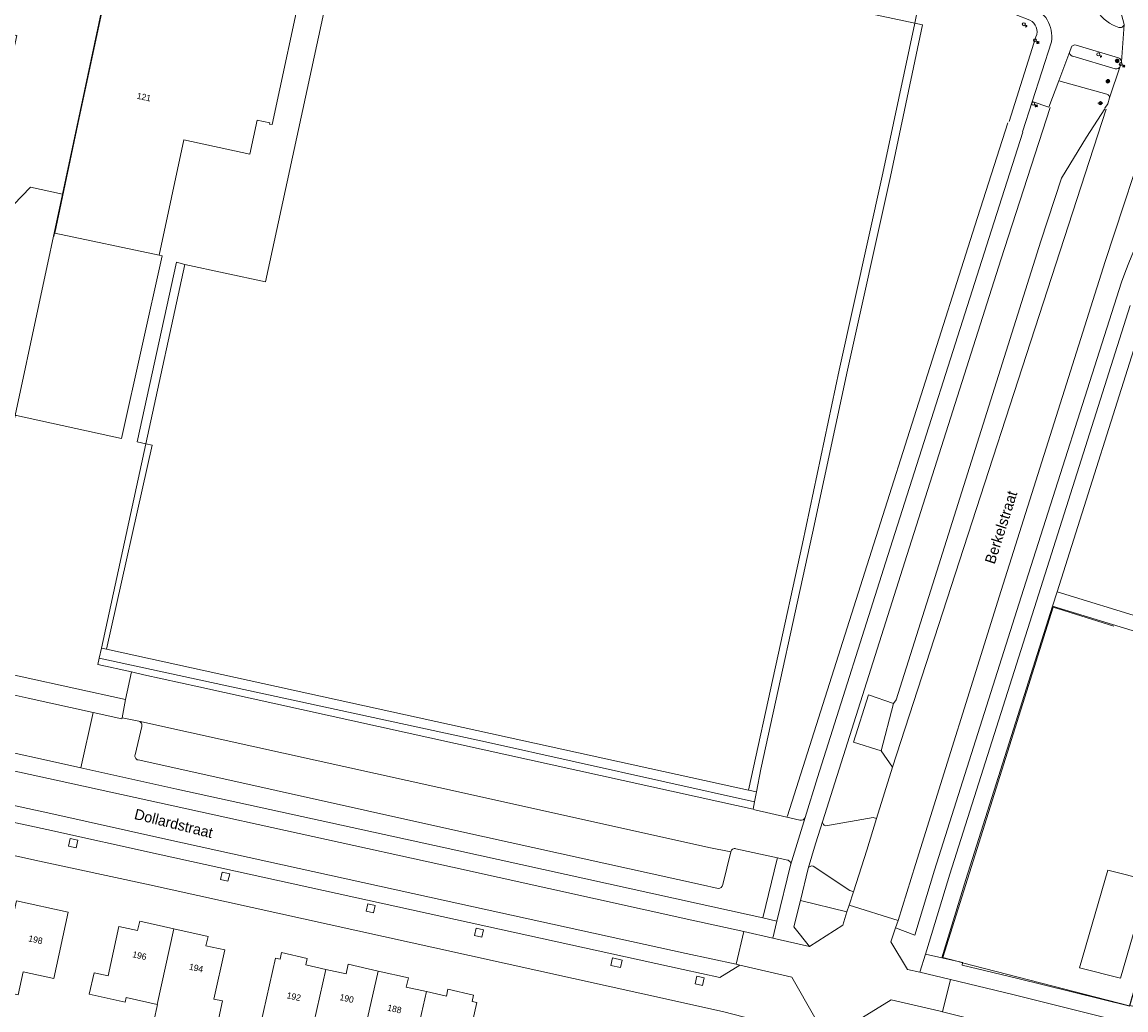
# Model space of a CAD drawing. Header units: metres. Extents: x 151448 to 154749, y 463108 to 465296.
# Tile 239 of 256: x 153353 to 153483, y 463829 to 463946. Entities that reach past the tile are written whole.
import ezdxf
from ezdxf.enums import TextEntityAlignment as Align

# ---------------------------------------------------------------- set-up
doc = ezdxf.new("R2010")
doc.units = ezdxf.units.M
doc.layers.get('0').update_dxf_attribs({"lineweight": 9})
for name, color, linetype, lineweight in [('B-ME-IE-MEUBILAIR_PAAL-S', 253, 'Continuous', 9), ('B-ME-IE-MEUBILAIR_STRAATKOLK-S', 253, 'Continuous', 9), ('B-ME-IE-MEUBILAIR_TROTTOIRKOLK-S', 253, 'Continuous', 9), ('B-ME-IE-MEUBILAIR_VERKEERSBORD-S', 253, 'Continuous', 9), ('B-ME-IE-MEUBILAIR_VERKEERSLICHT-S', 253, 'Continuous', 9), ('B-ME-KL-ELEKTRA_KAST-S', 253, 'Continuous', 9), ('B-ME-VH-KANTOPSLUITING_VOORKANTBAND-G', 253, 'Continuous', 9), ('B-ME-VH-MATERIAALGRENS-G', 253, 'Continuous', 9), ('B-ME-VH-VERHARDING_ASFALT-G', 253, 'Continuous', 9), ('B-ME-VH-VERHARDING_TEGEL-G', 253, 'Continuous', 9), ('B-PV-GR-BEPLANTING_CULTUUR_BODEMBEDEKKER-GV', 253, 'Continuous', 9), ('B-PV-GR-BEPLANTING_CULTUUR_BOSPLANTSOEN-GV', 253, 'Continuous', 9), ('B-PV-GR-BEPLANTING_CULTUUR_HEESTERS-GV', 253, 'Continuous', 9), ('B-PV-GR-GROENVOORZIENING-GV', 253, 'Continuous', 9), ('B-PV-GR-HAAG-GV', 253, 'Continuous', 9), ('B-PV-IE-TERREINAFSCHEIDING_KUNSTMATIG_HEKWERK-G', 253, 'Continuous', 9), ('B-PV-IE-TERREINAFSCHEIDING_KUNSTMATIG_MUUR-G', 253, 'Continuous', 9), ('B-PV-OG-BEBOUWING-GV', 1, 'Continuous', 9), ('B-PV-OG-BEBOUWING-T18', 2, 'Continuous', 9), ('B-PV-OG-TERREIN_BEGROEID-GV', 253, 'Continuous', 9), ('B-PV-OG-TERREIN_ERF-GV', 253, 'Continuous', 9), ('B-PV-OG-TOPOGRAFIE-T18', 2, 'Continuous', 9), ('B-PV-VH-GESLOTENVERHARDING_ASFALT-GV', 253, 'Continuous', 9), ('B-PV-VH-HALFVERHARDING_GRIND-GV', 253, 'Continuous', 9), ('B-PV-VH-OPENVERHARDING_BETONSTRAATSTEEN-GV', 253, 'Continuous', 9), ('B-PV-VH-OPENVERHARDING_TEGEL-GV', 253, 'Continuous', 9)]:
    doc.layers.add(name, color=color, linetype=linetype, lineweight=lineweight)
doc.styles.add('18_100', font='romans', dxfattribs={"width": 0.8, "height": 0.18})
doc.styles.add('18_200', font='romans', dxfattribs={"width": 0.8, "height": 0.36})
doc.styles.add('Drong', font='txt', dxfattribs={"height": 1.8})

# ---------------------------------------------------------------- blocks, each defined once
blk = doc.blocks.new('verkeersbord')
blk.add_line((-0.3, 0), (0.3, 0))
for radius in [0.2, 0.0745]:
    blk.add_circle((0, 0), radius)
at = {"style": '18_200', "width": 0.8}
blk.add_attdef('HOOGTE', (0.24, 0.18), '', height=0.25, dxfattribs=at)
blk = doc.blocks.new('verkeerslicht')
h = blk.add_hatch()
h.set_pattern_fill('ANSI31', color=256, scale=0.0045, style=0)
h.set_pattern_definition([(45, (-99614.369806, -220088.543568), (-0.0101027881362, 0.0101027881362), [])])
edge = h.paths.add_edge_path()
edge.add_ellipse((0, 0), major_axis=(-0.0895, 0.0895), ratio=1, start_angle=0, end_angle=360)
edge = h.paths.add_edge_path(flags=16)
edge.add_arc((0, 0), 0.0678, 0, 360)
blk.add_circle((0, 0), 0.0678)
blk.add_ellipse((0, 0), major_axis=(0.149, 0.149), ratio=1)
blk.add_ellipse((0, 0), major_axis=(-0.0895, 0.0895), ratio=1, start_param=1.570796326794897, end_param=7.853981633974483)
at = {"style": '18_200', "width": 0.8}
blk.add_attdef('HOOGTE', (0.26, 0.21), '', height=0.25, dxfattribs=at)
blk = doc.blocks.new('STRAATKOLK')
at = {"ltscale": 2}
blk.add_ellipse((0, 0), major_axis=(-0.127, 0.127), ratio=1, start_param=3.926991, end_param=10.210176, dxfattribs=at)
at = {"ltscale": 2, "style": '18_100', "width": 0.8}
blk.add_text('SK', height=0.216, dxfattribs=at).set_placement((0.19, -0.37))
at = {"style": '18_200', "width": 0.8}
blk.add_attdef('HOOGTE', (0.29, 0.21), '', height=0.25, dxfattribs=at)
blk = doc.blocks.new('PAAL')
at = {"ltscale": 2}
blk.add_ellipse((0, 0), major_axis=(-0.181, 0), ratio=1, start_param=3.926991, end_param=10.210176, dxfattribs=at)
at = {"ltscale": 2, "style": '18_200', "width": 0.8}
blk.add_text('P', height=0.218, dxfattribs=at).set_placement((0.22, -0.38))
at = {"style": '18_200', "width": 0.8}
blk.add_attdef('HOOGTE', (0.24, 0.2), '', height=0.25, dxfattribs=at)
blk = doc.blocks.new('TROTTOIRKOLK')
at = {"ltscale": 2}
blk.add_ellipse((0, 0), major_axis=(-0.127, 0.127), ratio=1, start_param=3.926991, end_param=10.210176, dxfattribs=at)
at = {"ltscale": 2, "style": '18_100', "width": 0.8}
blk.add_text('TK', height=0.216, dxfattribs=at).set_placement((0.19, -0.37))
at = {"style": '18_200', "width": 0.8}
blk.add_attdef('HOOGTE', (0.21, 0.18), '', height=0.25, dxfattribs=at)
blk = doc.blocks.new('electrakast')
at = {"ltscale": 2}
blk.add_ellipse((0, 0), major_axis=(-0.127, 0.127), ratio=1, start_param=3.926991, end_param=10.210176, dxfattribs=at)
at = {"ltscale": 2, "style": '18_100', "width": 0.8}
blk.add_text('EK', height=0.216, dxfattribs=at).set_placement((0.19, -0.37))
at = {"style": '18_200', "width": 0.8}
blk.add_attdef('HOOGTE', (0.2, 0.24), '', height=0.25, dxfattribs=at)

msp = doc.modelspace()

# ---------------------------------------------------------------- linework, layer by layer
at = {"layer": 'B-ME-VH-KANTOPSLUITING_VOORKANTBAND-G'}
for points in [[(153483.216, 463945.418, -0.4387725), (153482.618, 463945.086, -0.3597504), (153479.33, 463950.031, -0.6137487), (153480.058, 463950.268), (153481.587, 463948.981), (153482.812, 463947.03)], [(153477.174, 463941.687, -0.4869082), (153476.785, 463942.231), (153476.946, 463942.678, -0.412758), (153477.552, 463942.998), (153482.559, 463941.492, -0.306294), (153482.915, 463941.002), (153482.755, 463940.518, -0.3769297), (153482.164, 463940.168)]]:
    msp.add_lwpolyline(points, format="xyb", close=True, dxfattribs=at)
for points in [[(153471.2, 463932.734), (153474.623, 463943.391, 0.3687131), (153472.075, 463947.617)], [(153480.949, 463935.546), (153481.306, 463936.032), (153481.517, 463936.749, 0.2939005), (153481.2, 463937.187), (153475.505, 463938.784)]]:
    msp.add_lwpolyline(points, format="xyb", dxfattribs=at)
at = {"layer": 'B-ME-VH-MATERIAALGRENS-G', "ltscale": 0.3, "flags": 128}
for points in [[(153483.216, 463945.418), (153482.915, 463941.002)], [(153482.754, 463940.516), (153481.517, 463936.749)]]:
    msp.add_lwpolyline(points, dxfattribs=at)
at = {"layer": 'B-ME-VH-VERHARDING_ASFALT-G'}
msp.add_lwpolyline([(153472.332, 463936.314), (153474.302, 463935.639), (153475.505, 463938.784), (153476.785, 463942.231)], dxfattribs=at)
at = {"layer": 'B-ME-VH-VERHARDING_TEGEL-G'}
msp.add_lwpolyline([(153470.468, 463946.569), (153472.083, 463945.934, -0.3999854), (153472.799, 463943.981), (153469.607, 463933.95)], format="xyb", dxfattribs=at)
at = {"layer": 'B-PV-GR-BEPLANTING_CULTUUR_BODEMBEDEKKER-GV', "flags": 128}
for points in [[(153366.643, 463863.022), (153364.675, 463863.422), (153364.646, 463863.293), (153361.256, 463864.049), (153359.808, 463857.5), (153371.159, 463854.995), (153404.14, 463847.776), (153432.597, 463841.508), (153440.469, 463839.761), (153442.178, 463846.732), (153442.204, 463846.841), (153437.286, 463847.94)], [(153366.205, 463859.059), (153367.007, 463862.404)], [(153435.188, 463843.252), (153433.126, 463843.721), (153404.854, 463849.946), (153371.726, 463857.302), (153366.564, 463858.435)], [(153436.685, 463847.571), (153435.754, 463843.687)]]:
    msp.add_lwpolyline(points, dxfattribs=at)
at = {"layer": 'B-PV-GR-BEPLANTING_CULTUUR_BODEMBEDEKKER-GV'}
for points in [[(153367.007, 463862.404, 0.4237239), (153366.643, 463863.022)], [(153366.564, 463858.435, -0.4143664), (153366.205, 463859.059)], [(153437.286, 463847.94, 0.4143984), (153436.685, 463847.571)], [(153435.754, 463843.687, -0.4107458), (153435.188, 463843.252)]]:
    msp.add_lwpolyline(points, format="xyb", dxfattribs=at)
at = {"layer": 'B-PV-GR-BEPLANTING_CULTUUR_BOSPLANTSOEN-GV', "flags": 128}
msp.add_lwpolyline([(153459.22, 463949.278), (153453.837, 463950.91), (153453.757, 463950.621), (153453.57, 463949.946), (153429.721, 463956.552), (153413.392, 463960.989), (153398, 463965.223), (153386.464, 463968.351), (153376.296, 463971.148), (153363.543, 463974.677), (153353.512, 463977.372), (153329.78, 463983.708), (153328.328, 463984.096), (153327.359, 463979.637), (153327.485, 463979.609), (153330.714, 463978.896), (153341.879, 463976.334), (153342.049, 463976.295), (153367.28, 463970.663), (153366.119, 463965.22), (153458.461, 463945.599)], close=True, dxfattribs=at)
at = {"layer": 'B-PV-GR-BEPLANTING_CULTUUR_HEESTERS-GV', "flags": 128}
msp.add_lwpolyline([(153341.753, 463861.492), (153357.508, 463858.008), (153359.808, 463857.5), (153361.256, 463864.049), (153353.572, 463865.762), (153343.229, 463868.052)], close=True, dxfattribs=at)
at = {"layer": 'B-PV-GR-GROENVOORZIENING-GV', "flags": 128}
for points in [[(153458.461, 463945.599), (153454.687, 463927.86), (153449.528, 463904.54), (153445.155, 463884.056), (153438.774, 463854.875), (153439.738, 463854.663), (153440.256, 463857.36), (153446.376, 463885.267), (153450.484, 463904.528), (153455.572, 463927.447), (153459.366, 463945.374)], [(153367.481, 463895.82), (153362.222, 463871.668), (153362.835, 463871.534), (153368.211, 463895.656)], [(153438.774, 463854.875), (153362.835, 463871.534), (153362.222, 463871.668), (153361.967, 463870.496), (153407.655, 463860.593), (153439.511, 463853.485), (153439.738, 463854.663)], [(153358.327, 463848.25), (153359.227, 463848.059), (153359.416, 463848.953), (153358.517, 463849.145)], [(153376.327, 463844.3), (153377.201, 463844.103), (153377.4, 463844.987), (153376.527, 463845.184)], [(153393.56, 463840.544), (153394.434, 463840.347), (153394.633, 463841.231), (153393.76, 463841.428)], [(153406.362, 463837.668), (153407.236, 463837.471), (153407.435, 463838.355), (153406.562, 463838.552)], [(153423.64, 463833.884), (153423.839, 463834.762), (153422.701, 463835.021), (153422.501, 463834.143)], [(153432.674, 463832.852), (153432.474, 463831.968), (153433.348, 463831.771), (153433.547, 463832.655)]]:
    msp.add_lwpolyline(points, close=True, dxfattribs=at)
at = {"layer": 'B-PV-GR-HAAG-GV', "flags": 128}
for points in [[(153439.738, 463854.663), (153440.256, 463857.36), (153446.376, 463885.267), (153450.484, 463904.528), (153455.572, 463927.447), (153459.366, 463945.374), (153458.461, 463945.599), (153454.687, 463927.86), (153449.528, 463904.54), (153445.155, 463884.056), (153438.774, 463854.875)], [(153362.835, 463871.534), (153368.211, 463895.656), (153367.481, 463895.82), (153362.222, 463871.668)], [(153361.967, 463870.496), (153407.655, 463860.593), (153439.511, 463853.485), (153439.738, 463854.663), (153438.774, 463854.875), (153362.835, 463871.534), (153362.222, 463871.668)]]:
    msp.add_lwpolyline(points, close=True, dxfattribs=at)
at = {"layer": 'B-PV-IE-TERREINAFSCHEIDING_KUNSTMATIG_HEKWERK-G', "flags": 128}
for points in [[(153458.461, 463945.599), (153366.119, 463965.22)], [(153438.774, 463854.875), (153445.155, 463884.056), (153449.528, 463904.54), (153454.687, 463927.86), (153458.461, 463945.599)], [(153482.025, 463874.256), (153474.847, 463876.513), (153461.768, 463835.069), (153463.586, 463834.598)], [(153464.121, 463834.46), (153483.855, 463829.352), (153485.958, 463836.604)], [(153463.586, 463834.598), (153464.121, 463834.46)], [(153463.586, 463834.598), (153464.121, 463834.46)]]:
    msp.add_lwpolyline(points, dxfattribs=at)
at = {"layer": 'B-PV-IE-TERREINAFSCHEIDING_KUNSTMATIG_MUUR-G', "flags": 128}
msp.add_lwpolyline([(153356.597, 463920.367), (153359.603, 463934.395)], dxfattribs=at)
at = {"layer": 'B-PV-OG-BEBOUWING-GV', "flags": 128}
for points in [[(153364.184, 463955.776), (153359.603, 463934.395), (153356.706, 463920.755), (153369.063, 463918.13), (153371.96, 463931.77), (153379.782, 463930.109), (153380.661, 463934.129), (153382.151, 463933.803), (153382.117, 463933.645), (153382.428, 463933.584), (153386.179, 463951.051), (153379.306, 463952.527), (153378.915, 463952.611), (153364.575, 463955.692)], [(153352.957, 463833.386), (153356.578, 463832.597), (153358.286, 463840.435), (153352.196, 463841.762), (153350.428, 463833.937), (153350.642, 463833.891), (153350.042, 463831.169), (153352.357, 463830.66)], [(153368.821, 463829.519), (153370.799, 463838.464), (153366.754, 463839.358), (153366.508, 463838.248), (153364.303, 463838.736), (153363.012, 463832.896), (153361.351, 463833.263), (153360.79, 463830.727), (153365.037, 463829.788), (153365.157, 463830.329)], [(153370.799, 463838.464), (153368.821, 463829.519), (153368.86, 463829.51), (153368.425, 463827.544), (153375.671, 463825.942), (153376.552, 463829.93), (153375.528, 463830.157), (153376.812, 463835.966), (153374.597, 463836.456), (153374.844, 463837.569)], [(153386.988, 463825.77), (153388.787, 463833.664), (153386.408, 463834.201), (153386.581, 463834.966), (153383.541, 463835.652), (153383.364, 463834.866), (153382.819, 463834.989), (153381.042, 463827.112)], [(153386.988, 463825.77), (153392.919, 463824.433), (153394.98, 463833.474), (153391.422, 463834.276), (153391.164, 463833.129), (153388.787, 463833.664)], [(153398.914, 463823.239), (153400.672, 463831.043), (153398.297, 463831.578), (153398.543, 463832.671), (153394.98, 463833.474), (153392.919, 463824.433), (153396.504, 463823.624), (153395.935, 463821.101), (153398.312, 463820.565)], [(153400.672, 463831.043), (153398.914, 463823.239), (153404.869, 463821.896), (153406.638, 463829.739), (153406.094, 463829.862), (153406.267, 463830.629), (153403.227, 463831.315), (153403.045, 463830.508)]]:
    msp.add_lwpolyline(points, close=True, dxfattribs=at)
at = {"layer": 'B-PV-OG-TERREIN_BEGROEID-GV', "flags": 128}
for points in [[(153459.243, 463949.383), (153459.22, 463949.278), (153458.461, 463945.599), (153459.366, 463945.374), (153455.572, 463927.447), (153450.484, 463904.528), (153446.376, 463885.267), (153440.256, 463857.36), (153439.738, 463854.663), (153439.511, 463853.485), (153439.341, 463852.597), (153439.539, 463852.553), (153443.336, 463851.681), (153443.387, 463851.822), (153453.334, 463883.153), (153465.566, 463921.607), (153469.487, 463933.81)], [(153474.463, 463935.603), (153468.654, 463917.595), (153457.298, 463881.89), (153449.004, 463855.736), (153447.561, 463851.243)], [(153455.805, 463857.567), (153454.471, 463859.522), (153451.196, 463860.536), (153453.002, 463866.123), (153455.959, 463865.131), (153456.264, 463865.566), (153461.055, 463880.764), (153473.362, 463919.798), (153475.803, 463927.265), (153478.785, 463932.083), (153480.939, 463935.464)], [(153486.534, 463934.266), (153480.992, 463917.399), (153468.698, 463878.477), (153458.544, 463846.055), (153456.491, 463839.437)], [(153456.491, 463839.437), (153456.188, 463838.562), (153458.458, 463837.719), (153460.809, 463845.413), (153471.056, 463877.723), (153482.915, 463914.942)], [(153485.831, 463911.619), (153475.309, 463878.317), (153485.835, 463875.103), (153487.101, 463873.233), (153488.898, 463874.394), (153491.078, 463871.007), (153489.268, 463869.827), (153490.634, 463867.813), (153487.489, 463856.939), (153490.85, 463846.951), (153485.629, 463828.98), (153488.387, 463828.282), (153490.183, 463834.584), (153490.182, 463834.584), (153491.324, 463838.573), (153490.336, 463838.855), (153493.26, 463849.141)], [(153447.918, 463850.647), (153453.522, 463851.613), (153453.926, 463851.503), (153455.805, 463857.567)], [(153450.42, 463840.455), (153450.686, 463841.255), (153451.217, 463842.846), (153451.141, 463842.878), (153450.785, 463843.014), (153446.441, 463845.881)], [(153445.84, 463845.579), (153444.924, 463841.809), (153450.42, 463840.455)]]:
    msp.add_lwpolyline(points, dxfattribs=at)
at = {"layer": 'B-PV-OG-TERREIN_BEGROEID-GV'}
for points in [[(153482.915, 463914.942, -0.0951359), (153491.862, 463930.403)], [(153447.561, 463851.243, 0.441619), (153447.918, 463850.647)], [(153446.441, 463845.881, 0.4129), (153445.84, 463845.579)]]:
    msp.add_lwpolyline(points, format="xyb", dxfattribs=at)
at = {"layer": 'B-PV-OG-TERREIN_BEGROEID-GV', "flags": 128}
for points in [[(153461.647, 463835.042), (153463.586, 463834.598), (153464.125, 463834.475), (153464.121, 463834.46), (153464.054, 463834.184), (153470.503, 463832.616), (153483.893, 463829.308), (153483.917, 463829.405), (153489.019, 463846.792), (153485.687, 463856.941), (153488.704, 463867.469), (153484.695, 463873.593), (153474.748, 463876.632), (153464.503, 463844.317)], [(153365.792, 463868.847), (153367.244, 463868.517), (153373.761, 463867.068), (153407.154, 463859.718), (153435.399, 463853.477), (153439.341, 463852.597), (153439.511, 463853.485), (153407.655, 463860.593), (153361.967, 463870.496), (153361.799, 463869.733)], [(153482.791, 463832.646), (153486.161, 463844.173), (153481.306, 463845.385), (153477.936, 463833.857)], [(153482.791, 463832.646), (153477.936, 463833.857), (153481.306, 463845.385), (153486.161, 463844.173)]]:
    msp.add_lwpolyline(points, close=True, dxfattribs=at)
at = {"layer": 'B-PV-OG-TERREIN_ERF-GV', "flags": 128}
for points in [[(153335.939, 463947.603), (153352.2, 463944.128), (153350.498, 463936.156), (153342.311, 463937.903), (153340.501, 463929.424), (153345.244, 463928.411), (153346.933, 463927.974), (153346.714, 463918.445), (153342.838, 463919.275), (153341.287, 463911.894), (153344.661, 463911.174), (153345.671, 463911.039), (153343.782, 463901.708), (153339.951, 463902.491), (153338.58, 463894.996), (153343.832, 463893.875), (153345.736, 463893.422), (153344.285, 463886.177), (153347, 463885.607), (153348.58, 463892.716), (153349.784, 463922.001), (153353.821, 463926.175), (153357.631, 463925.348), (153366.119, 463965.22)], [(153390.257, 463954.886), (153381.645, 463915.006), (153372.098, 463917.057), (153367.481, 463895.82), (153368.211, 463895.656), (153362.835, 463871.534), (153438.774, 463854.875), (153445.155, 463884.056), (153449.528, 463904.54), (153454.687, 463927.86), (153458.461, 463945.599), (153366.119, 463965.22), (153357.631, 463925.348), (153352.035, 463899.19), (153352.161, 463899.163), (153364.592, 463896.459), (153369.426, 463918.053), (153369.063, 463918.13), (153356.706, 463920.755), (153359.603, 463934.395), (153364.184, 463955.776)], [(153345.931, 463869.784), (153352.858, 463868.262), (153365.086, 463865.587), (153365.792, 463868.847), (153361.799, 463869.733), (153361.967, 463870.496), (153362.222, 463871.668), (153367.481, 463895.82), (153366.446, 463896.052), (153371.104, 463917.303), (153372.098, 463917.057), (153381.645, 463915.006), (153390.257, 463954.886)], [(153386.179, 463951.051), (153382.428, 463933.584), (153382.117, 463933.645), (153382.151, 463933.803), (153380.661, 463934.129), (153379.782, 463930.109), (153371.96, 463931.77), (153369.063, 463918.13), (153369.426, 463918.053), (153364.592, 463896.459), (153352.161, 463899.163)], [(153438.147, 463828.062), (153435.87, 463828.644), (153430.389, 463829.866), (153401.659, 463836.197), (153367.573, 463843.734), (153354.902, 463846.475), (153322.268, 463853.653)], [(153352.196, 463841.762), (153358.286, 463840.435), (153356.578, 463832.597), (153352.957, 463833.386), (153352.357, 463830.66)], [(153381.042, 463827.112), (153382.819, 463834.989), (153383.364, 463834.866), (153383.541, 463835.652), (153386.581, 463834.966), (153386.408, 463834.201), (153388.787, 463833.664), (153391.164, 463833.129), (153391.422, 463834.276), (153394.98, 463833.474), (153398.543, 463832.671), (153398.297, 463831.578), (153400.672, 463831.043), (153403.045, 463830.508), (153403.227, 463831.315), (153406.267, 463830.629), (153406.094, 463829.862), (153406.638, 463829.739), (153404.869, 463821.896)]]:
    msp.add_lwpolyline(points, dxfattribs=at)
for points in [[(153352.035, 463899.19), (153357.631, 463925.348), (153353.821, 463926.175), (153349.784, 463922.001), (153348.58, 463892.716), (153347, 463885.607), (153349.293, 463885.125)], [(153367.481, 463895.82), (153372.098, 463917.057), (153371.104, 463917.303), (153366.446, 463896.052)], [(153370.799, 463838.464), (153374.844, 463837.569), (153374.597, 463836.456), (153376.812, 463835.966), (153375.528, 463830.157), (153376.552, 463829.93), (153375.671, 463825.942), (153368.425, 463827.544), (153368.86, 463829.51), (153368.821, 463829.519), (153365.157, 463830.329), (153365.037, 463829.788), (153360.79, 463830.727), (153361.351, 463833.263), (153363.012, 463832.896), (153364.303, 463838.736), (153366.508, 463838.248), (153366.754, 463839.358)]]:
    msp.add_lwpolyline(points, close=True, dxfattribs=at)
at = {"layer": 'B-PV-VH-GESLOTENVERHARDING_ASFALT-GV', "flags": 128}
for points in [[(153481.101, 463935.41), (153455.805, 463857.567), (153453.926, 463851.503), (153452.776, 463847.758), (153451.217, 463842.846), (153450.686, 463841.255), (153456.491, 463839.437), (153458.544, 463846.055), (153468.698, 463878.477), (153480.992, 463917.399), (153486.534, 463934.266)], [(153480.939, 463935.464), (153478.785, 463932.083), (153475.803, 463927.265), (153473.362, 463919.798), (153461.055, 463880.764), (153456.264, 463865.566), (153455.959, 463865.131), (153454.471, 463859.522), (153455.805, 463857.567), (153481.101, 463935.41)], [(153343.48, 463852.87), (153355.757, 463850.207), (153369.277, 463847.223), (153402.519, 463839.909), (153431.053, 463833.665), (153435.386, 463832.698), (153437.759, 463834.176), (153437.344, 463834.282), (153431.428, 463835.549), (153403.005, 463841.764), (153369.862, 463849.058), (153356.259, 463852.123), (153344.42, 463854.66), (153342.968, 463854.994)], [(153501.45, 463822.83), (153470.046, 463830.711), (153462.688, 463832.482), (153461.735, 463828.652), (153488.704, 463821.884), (153522.593, 463813.062), (153550.197, 463805.293), (153567.553, 463800.195), (153586.717, 463794.318)]]:
    msp.add_lwpolyline(points, dxfattribs=at)
msp.add_lwpolyline([(153345.292, 463858.576), (153344.792, 463856.39), (153344.42, 463854.66), (153356.259, 463852.123), (153369.862, 463849.058), (153403.005, 463841.764), (153431.428, 463835.549), (153437.344, 463834.282), (153438.238, 463838.133), (153432.099, 463839.494), (153403.762, 463845.74), (153370.715, 463852.996), (153357.221, 463855.955)], close=True, dxfattribs=at)
at = {"layer": 'B-PV-VH-HALFVERHARDING_GRIND-GV', "flags": 128}
msp.add_lwpolyline([(153487.101, 463873.233), (153485.835, 463875.103), (153475.309, 463878.317), (153474.748, 463876.632), (153484.695, 463873.593), (153488.704, 463867.469), (153485.687, 463856.941), (153489.019, 463846.792), (153483.917, 463829.405), (153485.629, 463828.98), (153490.85, 463846.951), (153487.489, 463856.939), (153490.634, 463867.813), (153489.268, 463869.827)], close=True, dxfattribs=at)
at = {"layer": 'B-PV-VH-OPENVERHARDING_BETONSTRAATSTEEN-GV', "flags": 128}
for points in [[(153365.792, 463868.847), (153365.086, 463865.587), (153364.675, 463863.422), (153366.643, 463863.022), (153372.526, 463861.714), (153405.909, 463854.332), (153434.077, 463848.098), (153436.685, 463847.571)], [(153444.869, 463851.317), (153443.336, 463851.681), (153439.539, 463852.553), (153439.341, 463852.597), (153435.399, 463853.477), (153407.154, 463859.718), (153373.761, 463867.068), (153367.244, 463868.517), (153365.792, 463868.847)], [(153435.754, 463843.687), (153436.685, 463847.571), (153434.077, 463848.098), (153405.909, 463854.332), (153372.526, 463861.714), (153366.643, 463863.022)], [(153367.007, 463862.404), (153366.205, 463859.059)], [(153366.564, 463858.435), (153371.726, 463857.302), (153404.854, 463849.946), (153433.126, 463843.721), (153435.188, 463843.252)], [(153443.762, 463846.009), (153445.482, 463851.645)], [(153447.561, 463851.243), (153446.719, 463848.502), (153445.84, 463845.579)], [(153451.217, 463842.846), (153452.776, 463847.758), (153453.926, 463851.503), (153453.522, 463851.613), (153447.918, 463850.647)], [(153437.286, 463847.94), (153442.204, 463846.841), (153443.397, 463846.592)], [(153446.441, 463845.881), (153450.785, 463843.014), (153451.141, 463842.878), (153451.217, 463842.846)]]:
    msp.add_lwpolyline(points, dxfattribs=at)
at = {"layer": 'B-PV-VH-OPENVERHARDING_BETONSTRAATSTEEN-GV'}
for points in [[(153366.643, 463863.022, -0.4237239), (153367.007, 463862.404)], [(153366.205, 463859.059, 0.4143664), (153366.564, 463858.435)], [(153445.482, 463851.645, -0.4008791), (153444.869, 463851.317)], [(153447.918, 463850.647, -0.441619), (153447.561, 463851.243)], [(153436.685, 463847.571, -0.4143984), (153437.286, 463847.94)], [(153443.397, 463846.592, -0.4513796), (153443.762, 463846.009)], [(153445.84, 463845.579, -0.4129), (153446.441, 463845.881)], [(153435.188, 463843.252, 0.4107458), (153435.754, 463843.687)]]:
    msp.add_lwpolyline(points, format="xyb", dxfattribs=at)
at = {"layer": 'B-PV-VH-OPENVERHARDING_BETONSTRAATSTEEN-GV', "flags": 128}
msp.add_lwpolyline([(153461.321, 463828.763), (153461.735, 463828.652), (153462.688, 463832.482), (153459.051, 463833.324), (153457.586, 463833.658), (153455.64, 463836.921), (153456.188, 463838.562), (153456.491, 463839.437), (153450.686, 463841.255), (153450.42, 463840.455), (153449.934, 463838.894), (153446.018, 463836.369), (153441.661, 463837.376), (153438.238, 463838.133), (153437.344, 463834.282), (153437.759, 463834.176), (153443.906, 463832.748), (153446.62, 463827.967), (153446.061, 463825.91), (153444.975, 463821.915), (153449.032, 463820.797), (153450.331, 463825.544), (153450.739, 463827.036), (153455.666, 463830.08)], close=True, dxfattribs=at)
at = {"layer": 'B-PV-VH-OPENVERHARDING_TEGEL-GV', "flags": 128}
for points in [[(153471.244, 463932.686), (153467.517, 463921.097), (153455.266, 463882.627), (153446.962, 463856.371), (153445.482, 463851.645), (153443.762, 463846.009), (153442.151, 463839.387), (153441.661, 463837.376), (153446.018, 463836.369), (153444.165, 463838.713), (153444.924, 463841.809), (153445.84, 463845.579), (153446.719, 463848.502), (153447.561, 463851.243), (153449.004, 463855.736), (153457.298, 463881.89), (153468.654, 463917.595), (153474.463, 463935.603)], [(153469.487, 463933.81), (153465.566, 463921.607), (153453.334, 463883.153), (153443.387, 463851.822), (153443.336, 463851.681), (153444.869, 463851.317)], [(153445.482, 463851.645), (153446.962, 463856.371), (153455.266, 463882.627), (153467.517, 463921.097), (153471.244, 463932.686)], [(153482.915, 463914.942), (153471.056, 463877.723), (153460.809, 463845.413), (153458.458, 463837.719), (153456.188, 463838.562), (153455.64, 463836.921), (153457.586, 463833.658), (153459.051, 463833.324), (153459.721, 463835.483)], [(153459.721, 463835.483), (153459.877, 463835.987), (153462.602, 463844.911), (153472.853, 463877.233), (153483.947, 463912.208)], [(153483.947, 463912.208), (153472.853, 463877.233), (153462.602, 463844.911), (153459.877, 463835.987), (153459.721, 463835.483), (153461.647, 463835.042), (153464.503, 463844.317), (153474.748, 463876.632), (153475.309, 463878.317), (153485.831, 463911.619)], [(153222.604, 463874.697), (153229.169, 463873.352), (153253.137, 463868.458), (153254.36, 463868.209), (153264.795, 463866.078), (153283.044, 463862.185), (153283.954, 463861.991), (153290.967, 463860.495), (153322.268, 463853.653), (153354.902, 463846.475), (153367.573, 463843.734), (153401.659, 463836.197), (153430.389, 463829.866), (153435.87, 463828.644), (153438.147, 463828.062), (153446.061, 463825.91), (153446.62, 463827.967), (153443.906, 463832.748), (153437.759, 463834.176)], [(153345.292, 463858.576), (153357.221, 463855.955), (153370.715, 463852.996), (153403.762, 463845.74), (153432.099, 463839.494), (153438.238, 463838.133), (153441.661, 463837.376), (153442.151, 463839.387), (153440.469, 463839.761), (153432.597, 463841.508), (153404.14, 463847.776), (153371.159, 463854.995), (153359.808, 463857.5), (153357.508, 463858.008), (153341.753, 463861.492)], [(153437.759, 463834.176), (153435.386, 463832.698), (153431.053, 463833.665), (153402.519, 463839.909), (153369.277, 463847.223), (153355.757, 463850.207), (153343.48, 463852.87)], [(153443.397, 463846.592), (153442.204, 463846.841), (153442.178, 463846.732), (153440.469, 463839.761)], [(153440.469, 463839.761), (153442.151, 463839.387), (153443.762, 463846.009)], [(153502.237, 463824.776), (153488.387, 463828.282), (153485.629, 463828.98), (153483.917, 463829.405), (153483.893, 463829.308), (153470.503, 463832.616), (153464.054, 463834.184), (153464.121, 463834.46), (153464.125, 463834.475), (153463.586, 463834.598), (153461.647, 463835.042), (153459.721, 463835.483), (153459.051, 463833.324), (153462.688, 463832.482), (153470.046, 463830.711), (153501.45, 463822.83)], [(153461.321, 463828.763), (153455.666, 463830.08), (153450.739, 463827.036), (153450.331, 463825.544), (153458.231, 463823.554), (153461.175, 463822.842), (153467.649, 463821.182), (153499.185, 463813.281)]]:
    msp.add_lwpolyline(points, dxfattribs=at)
at = {"layer": 'B-PV-VH-OPENVERHARDING_TEGEL-GV'}
for points in [[(153491.862, 463930.403, 0.0951359), (153482.915, 463914.942)], [(153444.869, 463851.317, 0.4008791), (153445.482, 463851.645)], [(153443.762, 463846.009, 0.4513796), (153443.397, 463846.592)]]:
    msp.add_lwpolyline(points, format="xyb", dxfattribs=at)
at = {"layer": 'B-PV-VH-OPENVERHARDING_TEGEL-GV', "flags": 128}
for points in [[(153344.285, 463886.177), (153344.167, 463885.587), (153342.117, 463876.093), (153338.977, 463862.089), (153341.753, 463861.492), (153343.229, 463868.052), (153353.572, 463865.762), (153361.256, 463864.049), (153364.646, 463863.293), (153364.675, 463863.422), (153365.086, 463865.587), (153352.858, 463868.262), (153345.931, 463869.784), (153343.739, 463870.266), (153345.346, 463877.367), (153347, 463885.607)], [(153454.471, 463859.522), (153455.959, 463865.131), (153453.002, 463866.123), (153451.196, 463860.536)], [(153358.327, 463848.25), (153358.517, 463849.145), (153359.416, 463848.953), (153359.227, 463848.059)], [(153376.327, 463844.3), (153376.527, 463845.184), (153377.4, 463844.987), (153377.201, 463844.103)], [(153393.56, 463840.544), (153393.76, 463841.428), (153394.633, 463841.231), (153394.434, 463840.347)], [(153444.924, 463841.809), (153444.165, 463838.713), (153446.018, 463836.369), (153449.934, 463838.894), (153450.42, 463840.455)], [(153406.362, 463837.668), (153406.562, 463838.552), (153407.435, 463838.355), (153407.236, 463837.471)], [(153423.64, 463833.884), (153422.501, 463834.143), (153422.701, 463835.021), (153423.839, 463834.762)], [(153432.674, 463832.852), (153433.547, 463832.655), (153433.348, 463831.771), (153432.474, 463831.968)]]:
    msp.add_lwpolyline(points, close=True, dxfattribs=at)

# ---------------------------------------------------------------- block references
at = {"layer": 'B-ME-IE-MEUBILAIR_PAAL-S'}
for p in [(153471.363, 463945.462), (153480.184, 463941.898)]:
    msp.add_blockref('PAAL', p, dxfattribs=at)
at = {"layer": 'B-ME-IE-MEUBILAIR_STRAATKOLK-S'}
msp.add_blockref('STRAATKOLK', (153472.47, 463936.064), dxfattribs=at)
at = {"layer": 'B-ME-IE-MEUBILAIR_TROTTOIRKOLK-S'}
msp.add_blockref('TROTTOIRKOLK', (153482.836, 463940.754), dxfattribs=at)
at = {"layer": 'B-ME-IE-MEUBILAIR_VERKEERSBORD-S'}
msp.add_blockref('verkeersbord', (153480.427, 463936.116), dxfattribs=at)
at = {"layer": 'B-ME-IE-MEUBILAIR_VERKEERSLICHT-S'}
for p in [(153482.392, 463941.121), (153481.314, 463938.711)]:
    msp.add_blockref('verkeerslicht', p, dxfattribs=at)
at = {"layer": 'B-ME-KL-ELEKTRA_KAST-S'}
msp.add_blockref('electrakast', (153472.673, 463943.564), dxfattribs=at)

# ---------------------------------------------------------------- texts
at = {"layer": 'B-PV-OG-BEBOUWING-T18', "style": 'Drong'}
for s, rotation, p in [('121', 348, (153367.259, 463936.858)), ('198', 347.7, (153354.43, 463837.181)), ('196', 347.6, (153366.732, 463835.301)), ('194', 347.6, (153373.436, 463833.836)), ('192', 347.6, (153384.995, 463830.447)), ('190', 347.5, (153391.255, 463830.233)), ('188', 347.6, (153396.899, 463828.987))]:
    msp.add_text(s, height=0.75, rotation=rotation, dxfattribs=at).set_placement(p, align=Align.MIDDLE)
at = {"layer": 'B-PV-OG-TOPOGRAFIE-T18', "style": 'Drong'}
for s, rotation, p in [('Berkelstraat', 72.3, (153468.638, 463885.961)), ('Dollardstraat', 346, (153370.778, 463850.957))]:
    msp.add_text(s, height=1.25, rotation=rotation, dxfattribs=at).set_placement(p, align=Align.MIDDLE)

doc.saveas('drawing.dxf')
